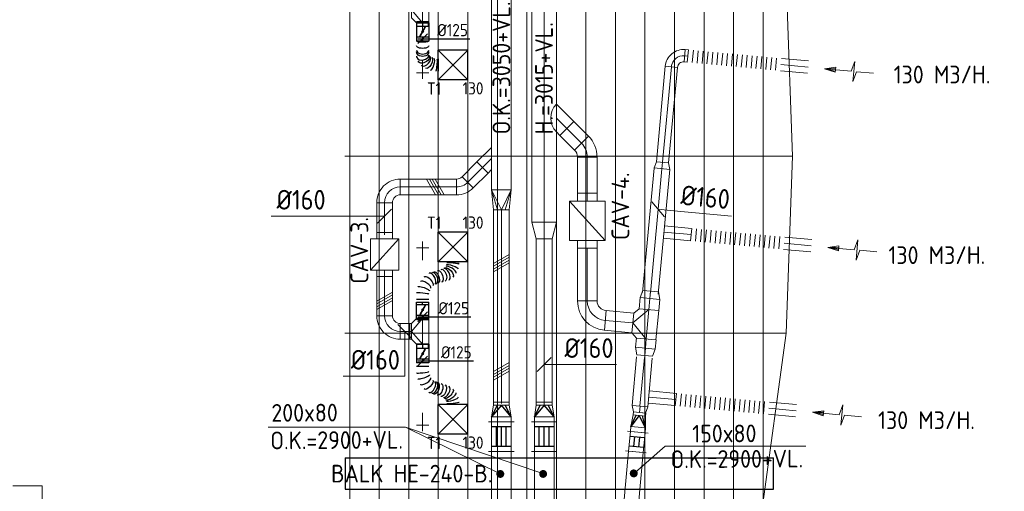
# Model space of a CAD drawing. Header units: millimetres. Extents: x -75017 to 35076, y -1757 to 51354.
# Tile 33 of 41: x -58674 to -48669, y 27440 to 32231. Entities that reach past the tile are written whole.
import ezdxf
from ezdxf.enums import TextEntityAlignment as Align

# ---------------------------------------------------------------- set-up
doc = ezdxf.new("R2010")
doc.units = ezdxf.units.MM
doc.header["$LTSCALE"] = 50
doc.linetypes.add('CENTER2', pattern=[28.575, 19.05, -3.175, 3.175, -3.175])
for name, color, linetype in [('BALKEN', 7, 'Continuous'), ('WL570---_TOEVOER', 200, 'Continuous'), ('WL570---_TOEVOER_HL', 1, 'Continuous'), ('WL570---_TOEVOER_RST', 200, 'Continuous'), ('WL570---_TOEVOER_RST_HL', 1, 'Continuous'), ('WL5772--_R_KANAAL-H', 1, 'Continuous'), ('WM570---_TOEVOER', 2, 'Continuous'), ('WM570---_TOEVOER_PR', 2, 'Continuous'), ('WM570---_TOEVOER_RST_PR', 1, 'Continuous')]:
    doc.layers.add(name, color=color, linetype=linetype)
for name, color, linetype, lineweight in [('WL570---_BESTAAND-HARTLIJN', 161, 'Continuous', 0), ('WL570---_BESTAAND-MAATVOERING', 160, 'Continuous', 0), ('WL570---_BESTAAND-RETOUR', 100, 'Continuous', 0), ('WL570---_BESTAAND-ROOSTER', 160, 'Continuous', 0), ('WL570---_BESTAAND-TOEVOER', 200, 'Continuous', 0), ('WL570---_DEMONTEREN', 10, 'Continuous', 0)]:
    doc.layers.add(name, color=color, linetype=linetype, lineweight=lineweight)
doc.layers.get('WL570---_DEMONTEREN').off()
doc.styles.add('BURO-025', font='ISO96.shx', dxfattribs={"height": 125})
doc.styles.add('ISO', font='ISO', dxfattribs={"height": 162})
doc.styles.add('MAATVOERING', font='ISO')

# ---------------------------------------------------------------- blocks, each defined once
blk = doc.blocks.new('OTS12512516000H')
blk.add_lwpolyline([(-130, -62.5), (130, -62.5), (130, 62.5), (80, 112.5), (-80, 112.5), (-130, 62.5)], close=True)
at = {"layer": 'WL570---_BESTAAND-HARTLIJN'}
blk.add_line((-130, 0), (130, 0), dxfattribs=at)
at = {"layer": 'WL570---_BESTAAND-TOEVOER'}
blk.add_lwpolyline([(-130, 0), (0, 112.5), (130, 0)], dxfattribs=at)
blk = doc.blocks.new('OBO12500090ZH')
blk.add_lwpolyline([(-62.5, -125), (62.5, -125), (62.5, 0, 1), (-62.5, 0)], format="xyb", close=True)
at = {"layer": 'WL570---_BESTAAND-HARTLIJN'}
for points in [[(-62.5, 0), (62.5, 0)], [(0, -125), (0, 62.5)]]:
    blk.add_lwpolyline(points, dxfattribs=at)
blk = doc.blocks.new('MVLINE')
blk.add_line((35.4, -35.4), (-35.4, 35.4))
blk = doc.blocks.new('OBO16000090H')
blk.add_lwpolyline([(80, -160, 0.414214), (-160, 80), (-160, -80, -0.414214), (-80, -160)], format="xyb", close=True)
at = {"invisible_edges": 15}
for points in [[(-146, -81), (-118, 76), (-160, 80), (-160, -80)], [(-133, -85), (-78, 66), (-118, 76), (-146, -81)], [(-120, -91), (-40, 48), (-78, 66), (-133, -85)], [(-109, -99), (-6, 24), (-40, 48), (-120, -91)], [(-99, -109), (24, -6), (-6, 24), (-109, -99)], [(-91, -120), (48, -40), (24, -6), (-99, -109)], [(-85, -133), (66, -78), (48, -40), (-91, -120)], [(-81, -146), (76, -118), (66, -78), (-85, -133)], [(-80, -160), (80, -160), (76, -118), (-81, -146)]]:
    blk.add_3dface(points, dxfattribs=at)
at = {"layer": 'WL570---_BESTAAND-HARTLIJN'}
blk.add_arc((-160, -160), 160, 0, 90, dxfattribs=at)
blk = doc.blocks.new('KARO')
for p, q in [((1, 0.5), (0, 0.5)), ((0, -0.5), (1, -0.5))]:
    blk.add_line(p, q)
at = {"invisible_edges": 15}
blk.add_3dface([(0, 0.5), (0, -0.5), (1, -0.5), (1, 0.5)], dxfattribs=at)
at = {"layer": 'WL570---_BESTAAND-HARTLIJN'}
blk.add_line((0, 0), (1, 0), dxfattribs=at)
blk = doc.blocks.new('OBO16000045H')
blk.add_lwpolyline([(80, -66, 0.198912), (10, 103), (-103, -10, -0.198912), (-80, -66)], format="xyb", close=True)
at = {"invisible_edges": 15}
for points in [[(-99, -15), (24, 88), (10, 103), (-103, -10)], [(-94, -20), (37, 71), (24, 88), (-99, -15)], [(-91, -26), (48, 54), (37, 71), (-94, -20)], [(-87, -32), (58, 35), (48, 54), (-91, -26)], [(-85, -39), (66, 16), (58, 35), (-87, -32)], [(-83, -46), (72, -4), (66, 16), (-85, -39)], [(-81, -52), (76, -25), (72, -4), (-83, -46)], [(-80, -59), (79, -45), (76, -25), (-81, -52)], [(-80, -66), (80, -66), (79, -45), (-80, -59)]]:
    blk.add_3dface(points, dxfattribs=at)
at = {"layer": 'WL570---_BESTAAND-HARTLIJN'}
blk.add_arc((-160, -66), 160, 0, 45, dxfattribs=at)
blk = doc.blocks.new('OTS20020020000H')
blk.add_lwpolyline([(-150, -100), (150, -100), (150, 100), (100, 150), (-100, 150), (-150, 100)], close=True)
at = {"layer": 'WL570---_BESTAAND-HARTLIJN'}
blk.add_line((-150, 0), (150, 0), dxfattribs=at)
at = {"layer": 'WL570---_BESTAAND-RETOUR'}
blk.add_lwpolyline([(-150, 0), (0, 150), (150, 0)], dxfattribs=at)
blk = doc.blocks.new('OSV2001600740G')
blk.add_lwpolyline([(0, -100), (75, -80), (75, 80), (0, 100)], close=True)
at = {"layer": 'WL570---_BESTAAND-HARTLIJN'}
blk.add_line((0, 0), (75, 0), dxfattribs=at)
blk = doc.blocks.new('FLLINE125')
blk.add_line((0, -62.5), (0, 62.5))
blk = doc.blocks.new('OEX1250095100')
at = {"rotation": 180.0000000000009}
for p in [(50, 0), (100, 0), (150, 0), (200, 0), (250, 0), (300, 0), (350, 0), (400, 0), (450, 0), (500, 0), (550, 0), (600, 0), (650, 0), (700, 0), (750, 0), (800, 0), (850, 0), (900, 0), (950, 0)]:
    blk.add_blockref('FLLINE125', p, dxfattribs=at)
blk = doc.blocks.new('OZA2800200045R')
blk.add_lwpolyline([(141, 0), (177, 35), (35, 177), (-141, 0)])
at = {"layer": 'WL570---_BESTAAND-HARTLIJN'}
blk.add_line((0, 0), (106, 106), dxfattribs=at)
at = {"layer": 'WL570---_BESTAAND-RETOUR'}
blk.add_arc((0, 141), 200, 225, 315, dxfattribs=at)
blk = doc.blocks.new('OBO20000045H')
blk.add_lwpolyline([(100, -83, 0.198912), (12, 129), (-129, -12, -0.198912), (-100, -83)], format="xyb", close=True)
at = {"invisible_edges": 15}
for points in [[(-123, -19), (30, 110), (12, 129), (-129, -12)], [(-118, -25), (46, 89), (30, 110), (-123, -19)], [(-113, -33), (60, 67), (46, 89), (-118, -25)], [(-109, -41), (72, 44), (60, 67), (-113, -33)], [(-106, -49), (82, 20), (72, 44), (-109, -41)], [(-103, -57), (90, -5), (82, 20), (-106, -49)], [(-102, -65), (95, -31), (90, -5), (-103, -57)], [(-100, -74), (99, -57), (95, -31), (-102, -65)], [(-100, -83), (100, -83), (99, -57), (-100, -74)]]:
    blk.add_3dface(points, dxfattribs=at)
at = {"layer": 'WL570---_BESTAAND-HARTLIJN'}
blk.add_arc((-200, -83), 200, 0, 45, dxfattribs=at)
blk = doc.blocks.new('OSV1601250650K')
blk.add_lwpolyline([(-65, -80), (0, -62), (0, 62), (-65, 80)], close=True)
at = {"layer": 'WL570---_BESTAAND-HARTLIJN'}
blk.add_line((-65, 0), (0, 0), dxfattribs=at)
blk = doc.blocks.new('AFZPIJL')
for points in [[(0, -10), (0, -6.52), (-2.06, -5.97), (2.06, -5.97), (0, -5.41), (0, 0)], [(-0.26, -2.22), (0, 0)], [(0.26, -2.22), (0, 0)]]:
    blk.add_lwpolyline(points)
blk.add_lwpolyline([(0.52, -2.22), (-0.52, -2.22), (0, 0)], close=True)
blk = doc.blocks.new('OBO12500090H')
blk.add_lwpolyline([(62, -125, 0.414214), (-125, 62), (-125, -63, -0.414214), (-63, -125)], format="xyb", close=True)
at = {"invisible_edges": 15}
for points in [[(-114, -63), (-92, 60), (-125, 62), (-125, -63)], [(-104, -66), (-61, 51), (-92, 60), (-114, -63)], [(-94, -71), (-31, 37), (-61, 51), (-104, -66)], [(-85, -77), (-4, 19), (-31, 37), (-94, -71)], [(-77, -85), (19, -4), (-4, 19), (-85, -77)], [(-71, -94), (37, -31), (19, -4), (-77, -85)], [(-66, -104), (51, -61), (37, -31), (-71, -94)], [(-63, -114), (60, -92), (51, -61), (-66, -104)], [(-63, -125), (62, -125), (60, -92), (-63, -114)]]:
    blk.add_3dface(points, dxfattribs=at)
at = {"layer": 'WL570---_BESTAAND-HARTLIJN'}
blk.add_arc((-125, -125), 125, 0, 90, dxfattribs=at)
blk = doc.blocks.new('KARH')
for p, q in [((1, 0.5), (0, 0.5)), ((0, -0.5), (1, -0.5))]:
    blk.add_line(p, q)
at = {"invisible_edges": 15}
blk.add_3dface([(0, 0.5), (0, -0.5), (1, -0.5), (1, 0.5)], dxfattribs=at)
blk = doc.blocks.new('VRO200200001602000H')
blk.add_lwpolyline([(0, 100), (0, -100), (200, -80), (200, 80)], close=True)
at = {"layer": 'WL570---_BESTAAND-RETOUR'}
for p, q in [((0, 100), (200, 40)), ((0, -100), (200, -40))]:
    blk.add_line(p, q, dxfattribs=at)
blk.add_lwpolyline([(0, -100), (0, -100), (200, 0), (0, 100)], dxfattribs=at)
blk = doc.blocks.new('OSV25016001670K')
blk.add_lwpolyline([(-168, -125), (0, -80), (0, 80), (-168, 125)], close=True)
at = {"layer": 'WL570---_BESTAAND-HARTLIJN'}
blk.add_line((-168, 0), (0, 0), dxfattribs=at)
blk = doc.blocks.new('OAF16000045L')
blk.add_line((-163, 0), (163, 0))
blk.add_lwpolyline([(-113, 0), (-148, 35), (-35, 148), (113, 0)])
at = {"layer": 'WL570---_BESTAAND-HARTLIJN'}
blk.add_line((-92, 92), (0, 0), dxfattribs=at)
blk = doc.blocks.new('OBO20000085H')
blk.add_lwpolyline([(100, -182, 0.388879), (-174, 116), (-191, -83, -0.388879), (-100, -182)], format="xyb", close=True)
at = {"invisible_edges": 15}
for points in [[(-175, -86), (-125, 108), (-174, 116), (-191, -83)], [(-160, -91), (-79, 92), (-125, 108), (-175, -86)], [(-145, -99), (-35, 68), (-79, 92), (-160, -91)], [(-132, -109), (4, 38), (-35, 68), (-145, -99)], [(-121, -121), (37, 1), (4, 38), (-132, -109)], [(-112, -135), (64, -40), (37, 1), (-121, -121)], [(-105, -150), (84, -85), (64, -40), (-112, -135)], [(-101, -166), (96, -133), (84, -85), (-105, -150)], [(-100, -182), (100, -182), (96, -133), (-101, -166)]]:
    blk.add_3dface(points, dxfattribs=at)
at = {"layer": 'WL570---_BESTAAND-HARTLIJN'}
blk.add_arc((-200, -182), 200, 0, 85, dxfattribs=at)
blk = doc.blocks.new('VBX1251250012525000')
blk.add_lwpolyline([(50, -112.5), (300, -112.5), (300, 112.5), (50, 112.5)], close=True)
for points in [[(50, 62.5), (0, 62.5), (0, -62.5), (50, -62.5)], [(300, -62.5), (350, -62.5), (350, 62.5), (300, 62.5)]]:
    blk.add_lwpolyline(points)
at = {"layer": 'WL570---_BESTAAND-HARTLIJN'}
blk.add_line((300, 0), (350, 0), dxfattribs=at)
at = {"layer": 'WL570---_BESTAAND-TOEVOER'}
blk.add_line((50, -112.5), (300, 112.5), dxfattribs=at)
blk = doc.blocks.new('VSP200802008020030000')
for p, q in [((0, -130), (0, 130)), ((300, -130), (300, 130))]:
    blk.add_line(p, q)
blk.add_lwpolyline([(0, -100), (300, -100), (300, 100), (0, 100)], close=True)
at = {"layer": 'WL5772--_R_KANAAL-H'}
for p, q in [((50, -100), (50, 100)), ((50, 50), (250, 50)), ((50, 0), (250, 0)), ((250, -100), (250, 100)), ((50, -50), (250, -50))]:
    blk.add_line(p, q, dxfattribs=at)
blk = doc.blocks.new('VRO2008000160200003-0')
for p, q in [((0, 130), (0, -130)), ((50, -100), (50, 100)), ((170, -80), (170, 80))]:
    blk.add_line(p, q)
blk.add_lwpolyline([(0, 100), (0, -100), (50, -100), (170, -80), (200, -80), (200, 80), (170, 80), (50, 100)], close=True)
at = {"layer": 'WL5772--_R_KANAAL-H'}
for p, q in [((50, 100), (170, 40)), ((50, -100), (170, -40))]:
    blk.add_line(p, q, dxfattribs=at)
blk.add_lwpolyline([(50, -100), (170, 0), (50, 100)], dxfattribs=at)
blk = doc.blocks.new('VSP150801508020020000')
for p, q in [((0, -105), (0, 105)), ((200, -105), (200, 105))]:
    blk.add_line(p, q)
blk.add_lwpolyline([(0, -75), (200, -75), (200, 75), (0, 75)], close=True)
at = {"layer": 'WL5772--_R_KANAAL-H'}
for p, q in [((50, -75), (50, 75)), ((50, 25), (150, 25)), ((150, -75), (150, 75)), ((50, -25), (150, -25))]:
    blk.add_line(p, q, dxfattribs=at)
blk = doc.blocks.new('VRO1508000125200003-0')
for p, q in [((0, 105), (0, -105)), ((50, -75), (50, 75)), ((170, -62.5), (170, 62.5))]:
    blk.add_line(p, q)
blk.add_lwpolyline([(0, 75), (0, -75), (50, -75), (170, -62.5), (200, -62.5), (200, 62.5), (170, 62.5), (50, 75)], close=True)
at = {"layer": 'WL5772--_R_KANAAL-H'}
for p, q in [((50, 75), (170, 31.25)), ((50, -75), (170, -31.25))]:
    blk.add_line(p, q, dxfattribs=at)
blk.add_lwpolyline([(50, -75), (170, 0), (50, 75)], dxfattribs=at)
blk = doc.blocks.new('UISO')
for p, q in [((0, 0.18), (1, 0.757)), ((0, 0), (1, 0.577))]:
    blk.add_line(p, q)
at = {"layer": 'WL570---_BESTAAND-TOEVOER'}
for p, q in [((0, 0.36), (1, 0.937)), ((0, -0.18), (1, 0.397))]:
    blk.add_line(p, q, dxfattribs=at)
blk = doc.blocks.new('Block plafond 7e midden')
at = {"color": 8, "linetype": 'Continuous', "lineweight": 13}
for p, q in [((13910, 40), (13910, -17660)), ((14210, 40), (14210, -17660)), ((14510, 40), (14510, -17660)), ((14810, 40), (14810, -17660)), ((15110, 40), (15110, -17660)), ((15410, 40), (15410, -17660)), ((13010, -410), (13010, -17210)), ((13310, -410), (13310, -17210)), ((13610, -410), (13610, -17210)), ((15710, -526), (15710, -17094)), ((16010, -1211), (16010, -16409)), ((16310, -1976), (16310, -15644)), ((16610, -2854), (16610, -14766)), ((16910, -3904), (16910, -13716)), ((15710, -12410), (15710, -5210)), ((17210, -5277), (17210, -12343)), ((17446, -7010), (17510, -8810)), ((17510, -8810), (12960, -8810)), ((17510, -8810), (17446, -10610)), ((17446, -10610), (12960, -10610)), ((17446, -10610), (17196, -12418)), ((9885, -12160), (9585, -12160)), ((9910, -17210), (9885, -12160))]:
    blk.add_line(p, q, dxfattribs=at)
blk = doc.blocks.new('*U579')
at = {"color": 0, "ltscale": 10}
for p, q in [((0, 62, -2700), (41, 62, -2700)), ((0, -62, -2700), (0, 62, -2700)), ((0, -62, -2700), (41, -62, -2700))]:
    blk.add_line(p, q, dxfattribs=at)
at = {"layer": 'WL570---_TOEVOER_HL', "linetype": 'CENTER2'}
blk.add_line((0, 0, -2700), (41, 0, -2700), dxfattribs=at)
at = {"layer": 'WM570---_TOEVOER_PR', "color": 2, "style": 'BURO-025'}
blk.add_attdef('POSNR', text='', height=125, dxfattribs=at).set_placement((0, 0), align=Align.MIDDLE)
blk = doc.blocks.new('*U580')
at = {"ltscale": 10}
for p, q in [((-56, 59, -2700), (-101, 59, -2700)), ((-101, -59, -2700), (-101, 59, -2700)), ((-56, 62, -2700), (56, 62, -2700)), ((-56, -62, -2700), (-56, 62, -2700)), ((-49, 27, -2700), (-48, 29, -2700)), ((48, -29, -2700), (-49, 27, -2700)), ((49, -27, -2700), (-48, 29, -2700)), ((56, 62, -2700), (56, -62, -2700)), ((-56, -59, -2700), (-101, -59, -2700)), ((-56, -62, -2700), (56, -62, -2700)), ((48, -29, -2700), (49, -27, -2700))]:
    blk.add_line(p, q, dxfattribs=at)
blk.add_circle((0, 0, -2700), 9.41, dxfattribs=at)
at = {"layer": 'WL570---_TOEVOER', "color": 2, "style": 'BURO-025'}
blk.add_attdef('I', text='', height=125, dxfattribs=at).set_placement((0, 0), align=Align.MIDDLE)
at = {"layer": 'WM570---_TOEVOER_PR', "color": 2, "style": 'BURO-025'}
blk.add_attdef('POSNR', text='', height=125, dxfattribs=at).set_placement((0, 0), align=Align.MIDDLE)
blk = doc.blocks.new('*U581')
at = {"ltscale": 10}
for p, q in [((-88, 59, -2700), (-101, 59, -2700)), ((-101, -59, -2700), (-101, 59, -2700)), ((-56, 62, -2700), (56, 62, -2700)), ((-56, -63, -2700), (-56, 62, -2700)), ((-49, 27, -2700), (-48, 29, -2700)), ((48, -29, -2700), (-49, 27, -2700)), ((49, -27, -2700), (-48, 29, -2700)), ((56, 62, -2700), (56, -63, -2700)), ((-88, -59, -2700), (-101, -59, -2700)), ((-56, -63, -2700), (56, -63, -2700)), ((48, -29, -2700), (49, -27, -2700))]:
    blk.add_line(p, q, dxfattribs=at)
blk.add_circle((0, 0, -2700), 9.41, dxfattribs=at)
at = {"layer": 'WL570---_TOEVOER', "color": 2, "style": 'BURO-025'}
blk.add_attdef('I', text='', height=125, dxfattribs=at).set_placement((0, 0), align=Align.MIDDLE)
at = {"layer": 'WM570---_TOEVOER_PR', "color": 2, "style": 'BURO-025'}
blk.add_attdef('POSNR', text='', height=125, dxfattribs=at).set_placement((0, 0), align=Align.MIDDLE)
blk = doc.blocks.new('*U582')
at = {"color": 0, "ltscale": 10}
for p, q in [((0, 62, -2700), (32, 62, -2700)), ((0, -63, -2700), (0, 62, -2700)), ((0, -63, -2700), (32, -63, -2700))]:
    blk.add_line(p, q, dxfattribs=at)
at = {"layer": 'WL570---_TOEVOER_HL', "linetype": 'CENTER2'}
blk.add_line((0, 0, -2700), (32, 0, -2700), dxfattribs=at)
at = {"layer": 'WM570---_TOEVOER_PR', "color": 2, "style": 'BURO-025'}
blk.add_attdef('POSNR', text='', height=125, dxfattribs=at).set_placement((0, 0), align=Align.MIDDLE)
blk = doc.blocks.new('*U591')
at = {"color": 0, "ltscale": 10}
for p, q in [((150, 150, -2500), (-150, 150, -2500)), ((-150, -150, -2500), (-150, 150, -2500)), ((150, -150, -2500), (-150, 150, -2500)), ((-150, -150, -2500), (150, 150, -2500)), ((150, -150, -2500), (150, 150, -2500)), ((150, -150, -2500), (-150, -150, -2500))]:
    blk.add_line(p, q, dxfattribs=at)
at = {"layer": 'WL570---_TOEVOER_RST_HL', "linetype": 'CENTER2'}
blk.add_circle((0, 0, -2500), 0.075, dxfattribs=at)
at = {"layer": 'WL570---_TOEVOER_RST', "color": 2, "style": 'BURO-025'}
for tag in ['MC', 'Q']:
    blk.add_attdef(tag, text='', height=125, dxfattribs=at).set_placement((0, 0), align=Align.MIDDLE)
at = {"layer": 'WM570---_TOEVOER_RST_PR', "color": 2, "style": 'BURO-025'}
blk.add_attdef('POSNR', text='', height=125, dxfattribs=at).set_placement((0, 0), align=Align.MIDDLE)
blk = doc.blocks.new('*U592')
at = {"color": 0, "ltscale": 10}
for p, q in [((150, 150, -2500), (-150, 150, -2500)), ((-150, -150, -2500), (-150, 150, -2500)), ((150, -150, -2500), (-150, 150, -2500)), ((-150, -150, -2500), (150, 150, -2500)), ((150, -150, -2500), (150, 150, -2500)), ((150, -150, -2500), (-150, -150, -2500))]:
    blk.add_line(p, q, dxfattribs=at)
at = {"layer": 'WL570---_TOEVOER_RST_HL', "linetype": 'CENTER2'}
blk.add_circle((0, 0, -2500), 0.075, dxfattribs=at)
at = {"layer": 'WL570---_TOEVOER_RST', "color": 2, "style": 'BURO-025'}
for tag in ['MC', 'Q']:
    blk.add_attdef(tag, text='', height=125, dxfattribs=at).set_placement((0, 0), align=Align.MIDDLE)
at = {"layer": 'WM570---_TOEVOER_RST_PR', "color": 2, "style": 'BURO-025'}
blk.add_attdef('POSNR', text='', height=125, dxfattribs=at).set_placement((0, 0), align=Align.MIDDLE)
blk = doc.blocks.new('*U593')
at = {"color": 0, "ltscale": 10}
for p, q in [((0, 62, -2700), (23, 62, -2700)), ((23, 62, -2700), (23, -63, -2700)), ((0, -63, -2700), (23, -63, -2700))]:
    blk.add_line(p, q, dxfattribs=at)
at = {"layer": 'WL570---_TOEVOER_HL', "linetype": 'CENTER2'}
blk.add_line((0, 0, -2700), (23, 0, -2700), dxfattribs=at)
at = {"layer": 'WM570---_TOEVOER_PR', "color": 2, "style": 'BURO-025'}
blk.add_attdef('POSNR', text='', height=125, dxfattribs=at).set_placement((0, 0), align=Align.MIDDLE)
blk = doc.blocks.new('*U594')
at = {"color": 0, "ltscale": 10}
for p, q in [((0, 62, -2700), (0, -62, -2700)), ((31, 62, -2700), (31, -62, -2700)), ((93, 62, -2700), (93, 62, -2700)), ((409, -247, -2700), (409, -372, -2700)), ((385, -372, -2700), (385, -372, -2700))]:
    blk.add_line(p, q, dxfattribs=at)
for centre, major_axis, ratio, start_param, end_param in [((87, 0, -2700), (6.9, 62.5), 0.070134, 3.149331, 6.275447), ((176, -31, -2700), (34, 53), 0.326964, 3.181828, 6.24295), ((176, -31, -2700), (34, 53), 0.326964, 6.24295, 6.323421), ((236, -95, -2700), (56.3, 28.2), 0.496207, 3.214117, 6.210661), ((236, -95, -2700), (56.3, 28.2), 0.496207, 6.210661, 6.355709), ((284, -241, -2700), (-56.3, -28.2), 0.496207, 6.210661, 6.355709), ((284, -241, -2700), (-56.3, -28.2), 0.496207, 0.072524, 3.069069), ((327, -287, -2700), (-34, -53), 0.326964, 0.040236, 3.101357), ((392, -309, -2700), (-6.9, -62.5), 0.070134, 0.007738, 3.133855), ((327, -287, -2700), (-34, -53), 0.326964, 6.24295, 6.323421)]:
    blk.add_ellipse(centre, major_axis=major_axis, ratio=ratio, start_param=start_param, end_param=end_param, dxfattribs=at)
at = {"color": 0, "ltscale": 10, "extrusion": (0, 0, -1)}
for centre, major_axis, ratio, start_param, end_param in [((134, -11, -2700), (-20.6, -59.4), 0.205591, 3.118017, 6.25961), ((211, -60, -2700), (-46.3, -42.6), 0.426019, 3.084327, 6.22592), ((243, -115, -2700), (59.3, 19.6), 0.523174, 0, 3.141593), ((249, -134, -2700), (59.3, 19.6), 0.523174, 0, 3.141593), ((261, -171, -2700), (59.3, 19.6), 0.523174, 0, 3.141593), ((273, -208, -2700), (59.3, 19.6), 0.523174, 0, 3.141593), ((302, -266, -2700), (46.3, 42.6), 0.426019, 0.057266, 3.198858), ((358, -302, -2700), (20.6, 59.4), 0.205591, 0.023576, 3.165168)]:
    blk.add_ellipse(centre, major_axis=major_axis, ratio=ratio, start_param=start_param, end_param=end_param, dxfattribs=at)
at = {"layer": 'WM570---_TOEVOER_PR', "color": 2, "style": 'BURO-025'}
blk.add_attdef('POSNR', text='', height=125, dxfattribs=at).set_placement((0, 0), align=Align.MIDDLE)
blk = doc.blocks.new('*U595')
at = {"color": 0, "ltscale": 10}
for p, q in [((0, 62, -2700), (35, 62, -2700)), ((35, 62, -2700), (35, -62, -2700)), ((0, -62, -2700), (35, -62, -2700))]:
    blk.add_line(p, q, dxfattribs=at)
at = {"layer": 'WL570---_TOEVOER_HL', "linetype": 'CENTER2'}
blk.add_line((0, 0, -2700), (35, 0, -2700), dxfattribs=at)
at = {"layer": 'WM570---_TOEVOER_PR', "color": 2, "style": 'BURO-025'}
blk.add_attdef('POSNR', text='', height=125, dxfattribs=at).set_placement((0, 0), align=Align.MIDDLE)
blk = doc.blocks.new('*U596')
at = {"color": 0, "ltscale": 10}
for p, q in [((306, 340, -2700), (305, 339, -2700)), ((399, 372, -2700), (399, 372, -2700)), ((425, 372, -2700), (425, 247, -2700)), ((0, 62, -2700), (0, -62, -2700)), ((36, 62, -2700), (36, -62, -2700)), ((102, -62, -2700), (102, -62, -2700)), ((218, -23, -2700), (219, -22, -2700))]:
    blk.add_line(p, q, dxfattribs=at)
at = {"color": 0, "ltscale": 10, "extrusion": (0, 0, -1)}
for centre, major_axis, ratio, start_param, end_param in [((313, 265, -2700), (-46, 43), 0.423851, 6.226777, 9.36837), ((371, 301, -2700), (-20.5, 59.5), 0.204165, 6.259967, 9.401559), ((270, 169, -2700), (-59.1, 20.3), 0.521794, 0, 3.141593), ((283, 205, -2700), (-59.1, 20.3), 0.521794, 0, 3.141593), ((220, 59, -2700), (46, -43), 0.423851, 3.198001, 6.339593), ((251, 114, -2700), (-59.1, 20.3), 0.521794, 0, 3.141593), ((258, 132, -2700), (-59.1, 20.3), 0.521794, 0, 3.141593), ((143, 10, -2700), (20.5, -59.5), 0.204165, 3.164811, 6.306404)]:
    blk.add_ellipse(centre, major_axis=major_axis, ratio=ratio, start_param=start_param, end_param=end_param, dxfattribs=at)
at = {"color": 0, "ltscale": 10}
for centre, major_axis, ratio, start_param, end_param in [((339, 286, -2700), (33.7, -53.1), 0.324931, 0.03962, 3.101973), ((406, 309, -2700), (6.8, -62.5), 0.069623, 0.007615, 3.13397), ((294, 238, -2700), (56, -28.8), 0.494475, 3.070044, 3.213142), ((294, 238, -2700), (56, -28.8), 0.494475, 0.071549, 3.070044), ((245, 94, -2700), (-56, 28.8), 0.494475, 3.213142, 6.211636), ((96, 0, -2700), (-6.8, 62.5), 0.069623, 3.149215, 6.275563), ((185, 31, -2700), (-33.7, 53.1), 0.324931, 3.181212, 6.243566), ((245, 94, -2700), (-56, 28.8), 0.494475, 3.070044, 3.213142)]:
    blk.add_ellipse(centre, major_axis=major_axis, ratio=ratio, start_param=start_param, end_param=end_param, dxfattribs=at)
at = {"layer": 'WM570---_TOEVOER_PR', "color": 2, "style": 'BURO-025'}
blk.add_attdef('POSNR', text='', height=125, dxfattribs=at).set_placement((0, 0), align=Align.MIDDLE)
blk = doc.blocks.new('*U597')
at = {"layer": 'WM570---_TOEVOER', "color": 0, "ltscale": 10}
for p, q in [((-50, -50), (50, 50)), ((-50, 0), (491, 0))]:
    blk.add_line(p, q, dxfattribs=at)
at = {"layer": 'WM570---_TOEVOER', "color": 0, "style": 'BURO-025'}
blk.add_text('%%c125', height=125, dxfattribs=at).set_placement((160, 25))
blk = doc.blocks.new('*U598')
at = {"layer": 'WM570---_TOEVOER', "color": 0, "ltscale": 10}
for p, q in [((-50, -50), (50, 50)), ((-50, 0), (517, 0))]:
    blk.add_line(p, q, dxfattribs=at)
at = {"layer": 'WM570---_TOEVOER', "color": 0, "style": 'BURO-025'}
blk.add_text('%%c125', height=125, dxfattribs=at).set_placement((186, 25))
blk = doc.blocks.new('*U601')
at = {"color": 0, "ltscale": 10}
for p, q in [((0, 62, -2700), (43, 62, -2700)), ((43, 62, -2700), (43, -62, -2700)), ((0, -62, -2700), (43, -62, -2700))]:
    blk.add_line(p, q, dxfattribs=at)
at = {"layer": 'WL570---_TOEVOER_HL', "linetype": 'CENTER2'}
blk.add_line((0, 0, -2700), (43, 0, -2700), dxfattribs=at)
at = {"layer": 'WM570---_TOEVOER_PR', "color": 2, "style": 'BURO-025'}
blk.add_attdef('POSNR', text='', height=125, dxfattribs=at).set_placement((0, 0), align=Align.MIDDLE)
blk = doc.blocks.new('*U602')
at = {"color": 0, "ltscale": 10}
for p, q in [((0, 62, -2700), (33, 62, -2700)), ((0, -62, -2700), (0, 62, -2700)), ((0, -62, -2700), (33, -62, -2700))]:
    blk.add_line(p, q, dxfattribs=at)
at = {"layer": 'WL570---_TOEVOER_HL', "linetype": 'CENTER2'}
blk.add_line((0, 0, -2700), (33, 0, -2700), dxfattribs=at)
at = {"layer": 'WM570---_TOEVOER_PR', "color": 2, "style": 'BURO-025'}
blk.add_attdef('POSNR', text='', height=125, dxfattribs=at).set_placement((0, 0), align=Align.MIDDLE)
blk = doc.blocks.new('*U603')
at = {"ltscale": 10}
for p, q in [((-56, 59, -2700), (-101, 59, -2700)), ((-101, -59, -2700), (-101, 59, -2700)), ((-56, 62, -2700), (56, 62, -2700)), ((-56, -62, -2700), (-56, 62, -2700)), ((-49, 27, -2700), (-48, 29, -2700)), ((48, -29, -2700), (-49, 27, -2700)), ((49, -27, -2700), (-48, 29, -2700)), ((56, 62, -2700), (56, -62, -2700)), ((-56, -59, -2700), (-101, -59, -2700)), ((-56, -62, -2700), (56, -62, -2700)), ((48, -29, -2700), (49, -27, -2700))]:
    blk.add_line(p, q, dxfattribs=at)
blk.add_circle((0, 0, -2700), 9.41, dxfattribs=at)
at = {"layer": 'WL570---_TOEVOER', "color": 2, "style": 'BURO-025'}
blk.add_attdef('I', text='', height=125, dxfattribs=at).set_placement((0, 0), align=Align.MIDDLE)
at = {"layer": 'WM570---_TOEVOER_PR', "color": 2, "style": 'BURO-025'}
blk.add_attdef('POSNR', text='', height=125, dxfattribs=at).set_placement((0, 0), align=Align.MIDDLE)
blk = doc.blocks.new('*U604')
at = {"color": 0, "ltscale": 10}
for p, q in [((222, 159, -2700), (347, 159, -2700)), ((0, 62, -2700), (0, -62, -2700)), ((337, 80, -2700), (337, 81, -2700))]:
    blk.add_line(p, q, dxfattribs=at)
at = {"color": 0, "ltscale": 10, "extrusion": (0, 0, -1)}
for centre, major_axis, ratio, start_param, end_param in [((262, 62, -2700), (-55.5, 29.5), 0.442339, 0.04974, 3.191332), ((284, 138, -2700), (-62.5, 5.7), 0.095025, 0.008659, 3.150252), ((90, 0, -2700), (0, 62.5), 0.4, 0, 3.141593), ((151, 0, -2700), (0, 62.5), 0.727726, 0, 3.141593), ((217, 11, -2700), (-32.2, 54.1), 0.668171, 0.109876, 3.251469)]:
    blk.add_ellipse(centre, major_axis=major_axis, ratio=ratio, start_param=start_param, end_param=end_param, dxfattribs=at)
at = {"color": 0, "ltscale": 10}
for centre, major_axis, ratio, start_param, end_param in [((277, 98, -2700), (60.3, -17.3), 0.278429, 0.027267, 3.114325), ((40, 0, -2700), (0, -62.5), 0.136675, 0, 3.141593), ((133, 0, -2700), (0, -62.5), 0.633985, 0, 3.141593), ((189, 0, -2700), (11.7, -61.9), 0.715553, 0.134004, 3.007589), ((242, 32, -2700), (46.6, -42.2), 0.575273, 0.077954, 3.063639), ((189, 0, -2700), (11.7, -61.9), 0.715553, 6.149181, 6.417189), ((242, 32, -2700), (46.6, -42.2), 0.575273, 6.205231, 6.361139)]:
    blk.add_ellipse(centre, major_axis=major_axis, ratio=ratio, start_param=start_param, end_param=end_param, dxfattribs=at)
at = {"layer": 'WM570---_TOEVOER_PR', "color": 2, "style": 'BURO-025'}
blk.add_attdef('POSNR', text='', height=125, dxfattribs=at).set_placement((0, 0), align=Align.MIDDLE)
blk = doc.blocks.new('*U607')
at = {"layer": 'WM570---_TOEVOER', "color": 0, "ltscale": 10}
for p, q in [((-50, -50), (50, 50)), ((-50, 0), (478, 0))]:
    blk.add_line(p, q, dxfattribs=at)
at = {"layer": 'WM570---_TOEVOER', "color": 0, "style": 'BURO-025'}
blk.add_text('%%c125', height=125, dxfattribs=at).set_placement((148, 25))

msp = doc.modelspace()

# ---------------------------------------------------------------- linework, layer by layer
at = {"layer": 'BALKEN'}
for p, q in [((-55368, 27781), (-51015, 27781)), ((-55368, 27781), (-55368, 27461)), ((-51015, 27461), (-51015, 27781)), ((-55368, 27461), (-51015, 27461))]:
    msp.add_line(p, q, dxfattribs=at)
at = {"layer": 'WL570---_BESTAAND-MAATVOERING'}
for p, q in [((-56150, 28091), (-54752, 28091)), ((-53786, 27614), (-54754, 28091)), ((-53369, 27625), (-54752, 28091)), ((-52420, 27629), (-52114, 27899)), ((-52114, 27899), (-50685, 27899))]:
    msp.add_line(p, q, dxfattribs=at)
for points in [[(-54966, 30235), (-55407, 30235), (-56119, 30235)], [(-52186, 30305), (-52064, 30293), (-51440, 30236)], [(-54760, 29064), (-54760, 28609), (-55387, 28609)], [(-53344, 28728), (-53113, 28728), (-52609, 28728)]]:
    msp.add_lwpolyline(points, dxfattribs=at)
at = {"layer": 'WL570---_BESTAAND-MAATVOERING', "const_width": 40}
for points in [[(-53810, 27616, 1), (-53770, 27616, 1)], [(-53375, 27616, 1), (-53335, 27616, 1)], [(-52424, 27639, 1), (-52444, 27604, 1)]]:
    msp.add_lwpolyline(points, format="xyb", close=True, dxfattribs=at)
at = {"layer": 'WL570---_BESTAAND-ROOSTER'}
for p, q in [((-54710, 29144), (-54710, 28984)), ((-54517, 29046), (-54710, 29046))]:
    msp.add_line(p, q, dxfattribs=at)

# ---------------------------------------------------------------- block references
at = {"layer": 'WL570---_BESTAAND-MAATVOERING', "yscale": 2, "zscale": 2}
for p, xscale, rotation in [((-52186, 30305), -2, 264.7250216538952), ((-54966, 30235), 2, 89.999999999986), ((-53344, 28728), 2, 90)]:
    msp.add_blockref('MVLINE', p, dxfattribs=dict(at, xscale=xscale, rotation=rotation))
at = {"layer": 'WL570---_BESTAAND-MAATVOERING', "xscale": 2, "yscale": 2, "zscale": 2}
msp.add_blockref('MVLINE', (-54760, 29064), dxfattribs=at)
at = {"layer": 'WL570---_BESTAAND-RETOUR'}
for name, p, xscale, yscale, zscale, rotation in [('KARO', (-53344, 30174), 3302.150072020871, 250, 250, 90), ('KARO', (-51885, 31862), -31.59570207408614, 125, 125, 354.727214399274), ('KARO', (-50938, 31775), 275.9456809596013, 125, 125, 354.7272143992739), ('KARO', (-52052, 31752), -974.044734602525, 125, 125, 84.72721439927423), ('KARO', (-53113, 31126), 209.9700242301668, 200, 200, 315.0072772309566), ('KARO', (-52906, 30836), 405.6446248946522, 200, 200, 269.999999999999), ('KARO', (-52264, 29451), -1271.420960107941, 160, 160, 264.7261180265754), ('VBX1251250012525000', (-52906, 29909), 1.59999, 1.59999, 1.59999, 89.9999999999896), ('KARO', (-51852, 30048), 276.2593765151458, 125, 125, 174.7261180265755), ('KARO', (-50905, 29960), 275.9456809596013, 125, 125, 354.7272143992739), ('KARO', (-53344, 30006), 1691.194344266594, 160, 160, 270), ('KARO', (-52906, 29909), 534.0204003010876, 200, 200, 270), ('KARO', (-52280, 29285), -113.3662558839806, 200, 200, 264.7261180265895), ('KARO', (-52725, 29176), 282.7982862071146, 200, 200, 354.7261180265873), ('KARO', (-52307, 28988), 94.13427758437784, 200, 200, 264.7261180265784), ('KARO', (-52325, 28799), 495.5050581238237, 160, 160, 264.7250216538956), ('KARO', (-52006, 28372), 276.1658530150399, 125, 125, 174.7250216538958), ('KARO', (-51060, 28284), 275.9456809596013, 125, 125, 354.7272143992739), ('KARH', (-53344, 27325), 520.2154862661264, 200, 80, 90), ('KARH', (-52412, 27841), 568.201385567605, 150, 80, 264.7272)]:
    msp.add_blockref(name, p, dxfattribs=dict(at, xscale=xscale, yscale=yscale, zscale=zscale, rotation=rotation))
at = {"layer": 'WL570---_BESTAAND-RETOUR', "xscale": -1}
for name, p, rotation in [('OBO12500090H', (-52041, 31877), 354.7272143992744), ('OEX1250095100', (-50938, 31775), 354.727214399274), ('OSV1601250650K', (-52142, 30782), 264.726118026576), ('OEX1250095100', (-50905, 29960), 354.727214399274), ('OTS20020020000H', (-52294, 29136), 84.72611802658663), ('OEX1250095100', (-51060, 28284), 354.727214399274), ('OSV1601250650K', (-52376, 28240), 84.72502165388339)]:
    msp.add_blockref(name, p, dxfattribs=dict(at, rotation=rotation))
at = {"layer": 'WL570---_BESTAAND-RETOUR', "color": 2, "xscale": 50, "yscale": 50, "zscale": 50, "rotation": 84.72721439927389}
for p in [(-50495, 31733), (-50462, 29918), (-50617, 28242)]:
    msp.add_blockref('AFZPIJL', p, dxfattribs=at)
at = {"layer": 'WL570---_BESTAAND-RETOUR'}
for name, p, rotation in [('OZA2800200045R', (-53219, 31232), 270.0072772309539), ('OSV25016001670K', (-53344, 30006), 270), ('OSV2001600740G', (-52269, 29398), 84.72721439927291), ('OBO20000085H', (-52906, 29192), 180), ('OSV2001600740G', (-52316, 28894), 264.726118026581), ('VRO2008000160200003-0', (-53344, 28145), 90), ('VRO1508000125200003-0', (-52393, 28041), 84.72719999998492), ('VSP200802008020030000', (-53344, 27845), 90), ('VSP150801508020020000', (-52412, 27841), 84.72719999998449)]:
    msp.add_blockref(name, p, dxfattribs=dict(at, rotation=rotation))
msp.add_blockref('OBO20000045H', (-52906, 30919), dxfattribs=at)
at = {"layer": 'WL570---_BESTAAND-TOEVOER'}
msp.add_blockref('Block plafond 7e midden', (-68330, 39656), dxfattribs=at)
for name, p, xscale, yscale, zscale, rotation in [('KARH', (-53779, 30501), 2693.68517729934, 200, 200, 90), ('KARO', (-53971, 30729), 212.3685606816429, 160, 160, 225.0000000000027), ('KARO', (-54235, 30532), 571.6924870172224, 160, 160, 180), ('UISO', (-54511, 30612), 160, 160, 160, 270), ('KARO', (-54966, 30045), 326.6983113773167, 160, 160, 90), ('KARO', (-53779, 30301), 1968.738059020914, 160, 160, 270), ('VBX1251250012525000', (-54966, 30069), -1.28, 1.28, 1.28, 89.99999999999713), ('UISO', (-53699, 29818), 160, 160, 160, 180), ('KARO', (-54966, 29224), 435.321183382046, 160, 160, 89.99999999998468), ('UISO', (-54886, 29435), 160, 160, 160, 180), ('UISO', (-53699, 28719), 160, 160, 160, 180), ('KARH', (-53779, 27325), 520.2154862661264, 200, 80, 90)]:
    msp.add_blockref(name, p, dxfattribs=dict(at, xscale=xscale, yscale=yscale, zscale=zscale, rotation=rotation))
at = {"layer": 'WL570---_BESTAAND-TOEVOER', "xscale": -1, "rotation": 90}
for name, p in [('OTS12512516000H', (-54579, 32330)), ('OBO16000090H', (-54966, 29064)), ('OTS12512516000H', (-54579, 29064))]:
    msp.add_blockref(name, p, dxfattribs=at)
at = {"layer": 'WL570---_BESTAAND-TOEVOER'}
for name, p, rotation in [('OAF16000045L', (-53879, 30821), 90), ('OBO16000045H', (-54168, 30532), 270), ('OBO16000090H', (-54966, 30532), 90), ('VRO200200001602000H', (-53779, 30501), 270), ('VRO2008000160200003-0', (-53779, 28145), 90), ('VSP200802008020030000', (-53779, 27845), 90)]:
    msp.add_blockref(name, p, dxfattribs=dict(at, rotation=rotation))
at = {"layer": 'WL570---_BESTAAND-TOEVOER', "xscale": 117.9784506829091, "yscale": 160, "zscale": 160}
msp.add_blockref('KARO', (-54810, 29064), dxfattribs=at)
at = {"layer": 'WL570---_DEMONTEREN', "xscale": 103.8571706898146, "yscale": 125, "zscale": 125, "rotation": 270}
msp.add_blockref('KARO', (-54579, 32200), dxfattribs=at)
at = {"layer": 'WL570---_DEMONTEREN', "xscale": -1, "rotation": 180}
for p in [(-54579, 31693), (-54579, 28112)]:
    msp.add_blockref('OBO12500090ZH', p, dxfattribs=at)
at = {"layer": 'WL570---_DEMONTEREN', "xscale": -1}
msp.add_blockref('OBO12500090ZH', (-54579, 29914), dxfattribs=at)
at = {"layer": 'WL570---_TOEVOER'}
for name, p, rotation in [('*U603', (-54579, 32111, 2700), 270), ('*U602', (-54579, 32200, 2700), 270), ('*U601', (-54579, 32055, 2700), 270), ('*U604', (-54579, 32055, 2700), 270), ('*U594', (-54579, 29362, 2700), 90), ('*U593', (-54579, 29339, 2700), 90), ('*U581', (-54579, 29283, 2700), 90), ('*U582', (-54579, 29194, 2700), 90), ('*U580', (-54579, 28837, 2700), 270), ('*U579', (-54579, 28934, 2700), 270), ('*U595', (-54579, 28781, 2700), 270), ('*U596', (-54579, 28745, 2700), 270)]:
    msp.add_blockref(name, p, dxfattribs=dict(at, rotation=rotation))
at = {"layer": 'WL570---_TOEVOER_RST'}
ref = msp.add_blockref('*U591', (-54270, 31771, 2500), dxfattribs=at)
ref.add_attrib('Q', '130', (-54173, 31471), dxfattribs={"color": 2, "height": 125, "style": 'BURO-025'})
ref.add_attrib('MC', 'T1', (-54535, 31469), dxfattribs={"color": 2, "height": 125, "style": 'BURO-025'})
ref = msp.add_blockref('*U592', (-54270, 29921, 2500), dxfattribs=at)
ref.add_attrib('Q', '130', (-54173, 30107), dxfattribs={"color": 2, "height": 125, "style": 'BURO-025'})
ref.add_attrib('MC', 'T1', (-54535, 30106), dxfattribs={"color": 2, "height": 125, "style": 'BURO-025'})
ref = msp.add_blockref('*U591', (-54270, 28171, 2500), dxfattribs=at)
ref.add_attrib('Q', '130', (-54173, 27871), dxfattribs={"color": 2, "height": 125, "style": 'BURO-025'})
ref.add_attrib('MC', 'T1', (-54535, 27869), dxfattribs={"color": 2, "height": 125, "style": 'BURO-025'})
at = {"layer": 'WM570---_TOEVOER'}
for name, p in [('*U607', (-54579, 32038, 2700)), ('*U597', (-54579, 29212, 2700)), ('*U598', (-54579, 28764, 2700))]:
    msp.add_blockref(name, p, dxfattribs=at)

# ---------------------------------------------------------------- texts
at = {"layer": 'BALKEN', "style": 'ISO'}
msp.add_text('BALK HE-240-B.', height=180, dxfattribs=at).set_placement((-55510, 27529))
at = {"layer": 'WL570---_BESTAAND-MAATVOERING'}
for s, rotation, style, p in [('O.K.=3050+VL.', 90, 'ISO', (-53689, 31066)), ('H.=3015+VL.', 90, 'ISO', (-53256, 31066)), ('CAV-4.', 90, 'MAATVOERING', (-52480, 29993)), ('CAV-3.', 90, 'MAATVOERING', (-55132, 29548)), ('200x80', 0.3148, 'ISO', (-56116, 28146)), ('150x80', 0.3148, 'ISO', (-51839, 27935)), ('O.K.=2900+VL.', 0.3148, 'ISO', (-56127, 27866)), ('O.K.=2900+VL.', 0.3148, 'ISO', (-52060, 27675))]:
    msp.add_text(s, height=180, rotation=rotation, dxfattribs=dict(at, style=style)).set_placement(p)
at = {"layer": 'WL570---_BESTAAND-MAATVOERING', "style": 'MAATVOERING'}
msp.add_text('%%c160', height=200, rotation=354.725, dxfattribs=at).set_placement((-51467, 30305), align=Align.RIGHT)
for p in [(-55565, 30302), (-54810, 28676)]:
    msp.add_text('%%c160', height=200, dxfattribs=at).set_placement(p, align=Align.RIGHT)
msp.add_text('%%c160', height=200, dxfattribs=at).set_placement((-53138, 28795))
at = {"layer": 'WL570---_BESTAAND-RETOUR', "color": 2, "style": 'MAATVOERING'}
for p in [(-49793, 31584), (-49846, 29749), (-49951, 28072)]:
    msp.add_text('130 M3/H.', height=180, dxfattribs=at).set_placement(p)

doc.saveas('drawing.dxf')
